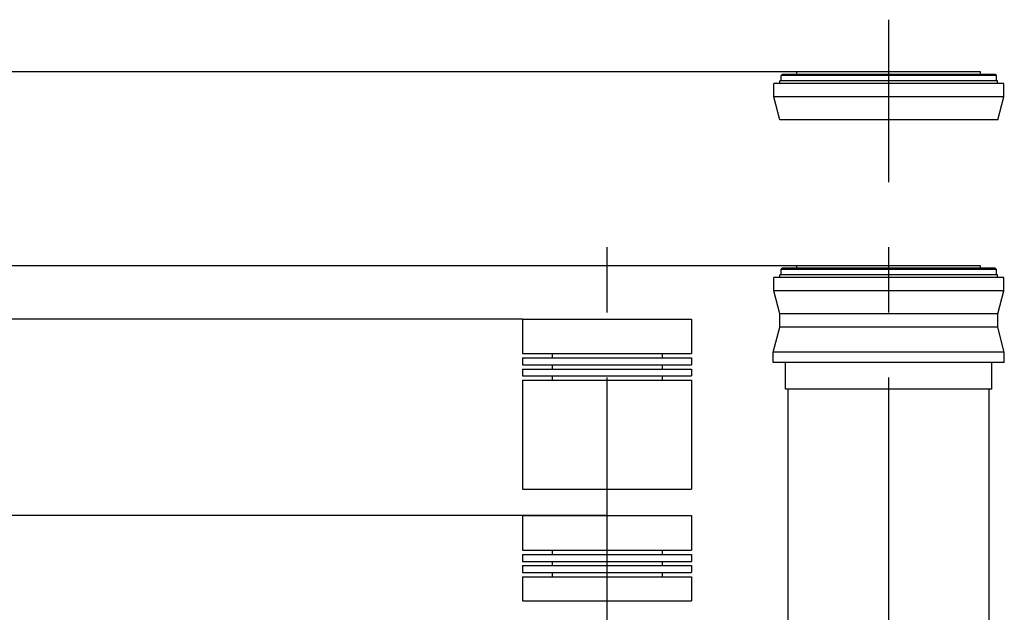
# Model space of a CAD drawing. Header units: millimetres. Extents: x 0 to 1189, y 0 to 841.
# Tile 12 of 184: x 258 to 332, y 339 to 384. Entities that reach past the tile are written whole.
import ezdxf
from ezdxf.enums import TextEntityAlignment as Align

# ---------------------------------------------------------------- set-up
doc = ezdxf.new("R2010")
doc.units = ezdxf.units.MM
doc.header["$LTSCALE"] = 65.395
doc.linetypes.add('CENTER', pattern=[0.6, 0.375, -0.075, 0.075, -0.075])
doc.linetypes.add('PHANTOM', pattern=[0.8, 0.45, -0.05, 0.1, -0.05, 0.1, -0.05])
doc.layers.get('0').update_dxf_attribs({"linetype": 'CONTINUOUS'})
for name, color, linetype in [('1907_161101_20_SIMPLE1_B_PBL1363', 7, 'CONTINUOUS'), ('1907_161101_20_SIMPLE1_B_T2_PBL1326', 7, 'CONTINUOUS'), ('1907_161101_20_SIMPLE1_X_ABL1325', 7, 'CONTINUOUS'), ('1907_267000_36_SIMPLE1_T1_X_PBL1487', 7, 'CONTINUOUS'), ('1907_267000_36_SIMPLE1_T2_X_PBL1488', 7, 'CONTINUOUS'), ('1907_267000_36_SIMPLE1_X_ABL1486', 7, 'CONTINUOUS'), ('1947_111200_09_SIMPLE1_C_ABL1433', 7, 'CONTINUOUS'), ('1947_111200_09_SIMPLE1_T6_C_PBL1506', 7, 'CONTINUOUS'), ('1947_111200_09_SIMPLE1_T6_C_PBL1544', 7, 'CONTINUOUS'), ('32087_000000_TLKGS_MARKETING_ABL1364', 7, 'CONTINUOUS'), ('32087_030000_TLKGS_V_ABL1365', 7, 'CONTINUOUS'), ('32087_100000_TLKGS_V_ABL1432', 7, 'CONTINUOUS'), ('8M32E_GENSET_AUSBAUMASSE_ABL1324', 7, 'CONTINUOUS'), ('links_14_VBL1225', 7, 'CONTINUOUS')]:
    doc.layers.add(name, color=color, linetype=linetype)
doc.styles.get("Standard").update_dxf_attribs({"font": 'txt', "width": 0.6})
doc.dimstyles.new('DIMSTYLE_2', dxfattribs={"dimtxt": 3.5, "dimasz": 3.5, "dimexe": 1.8, "dimexo": 0, "dimgap": 0.875, "dimtad": 1, "dimlfac": 25, "dimdsep": 46, "dimtxsty": 'Standard', "dimblk": '_FILLED', "dimblk1": '_FILLED', "dimblk2": '_FILLED', "dimcen": 0.09, "dimadec": 0, "dimazin": 0, "dimtp": 2, "dimtm": 2, "dimtfac": 1, "dimtofl": 0, "dimtmove": 0, "dimatfit": 3, "dimldrblk": '_FILLED', "dimfxl": 1, "dimtolj": 1, "dimarcsym": 0})

# ---------------------------------------------------------------- blocks, each defined once
blk = doc.blocks.new('_FILLED')
at = {"color": 0, "linetype": 'ByBlock'}
blk.add_solid([(0, 0), (-1, 0.167), (-1, -0.167)], dxfattribs=at)
blk = doc.blocks.new('*D10')
at = {"color": 2, "linetype": 'Continuous'}
for p, q in [((302.087, 346.755), (101.647, 346.755)), ((103.447, 346.755), (103.447, 295.355)), ((103.447, 243.955), (103.447, 295.355)), ((108.447, 243.955), (101.647, 243.955))]:
    blk.add_line(p, q, dxfattribs=at)
at = {"color": 2, "linetype": 'Continuous', "xscale": 3.5, "yscale": 3.5, "zscale": 3.5}
for p, rotation in [((103.447, 346.755), 90), ((103.447, 243.955), 270)]:
    blk.add_blockref('_FILLED', p, dxfattribs=dict(at, rotation=rotation))
at = {"color": 2, "linetype": 'Continuous', "width": 0.672619}
blk.add_text('2570', height=3.5, rotation=90, dxfattribs=at).set_placement((102.572, 295.355), align=Align.CENTER)
blk = doc.blocks.new('*D11')
at = {"color": 2, "linetype": 'Continuous'}
for p, q in [((295.727, 361.555), (94.647, 361.555)), ((96.447, 361.555), (96.447, 302.755)), ((96.447, 243.955), (96.447, 302.755)), ((108.447, 243.955), (94.647, 243.955))]:
    blk.add_line(p, q, dxfattribs=at)
at = {"color": 2, "linetype": 'Continuous', "xscale": 3.5, "yscale": 3.5, "zscale": 3.5}
for p, rotation in [((96.447, 361.555), 90), ((96.447, 243.955), 270)]:
    blk.add_blockref('_FILLED', p, dxfattribs=dict(at, rotation=rotation))
at = {"color": 2, "linetype": 'Continuous', "width": 0.690476}
blk.add_text('2940', height=3.5, rotation=90, dxfattribs=at).set_placement((95.572, 302.755), align=Align.CENTER)
blk = doc.blocks.new('*D12')
at = {"color": 2, "linetype": 'Continuous'}
for p, q in [((316.379, 365.555), (87.647, 365.555)), ((89.447, 365.555), (89.447, 304.755)), ((89.447, 243.955), (89.447, 304.755)), ((108.447, 243.955), (87.647, 243.955))]:
    blk.add_line(p, q, dxfattribs=at)
at = {"color": 2, "linetype": 'Continuous', "xscale": 3.5, "yscale": 3.5, "zscale": 3.5}
for p, rotation in [((89.447, 365.555), 90), ((89.447, 243.955), 270)]:
    blk.add_blockref('_FILLED', p, dxfattribs=dict(at, rotation=rotation))
at = {"color": 2, "linetype": 'Continuous', "width": 0.672619}
blk.add_text('3040', height=3.5, rotation=90, dxfattribs=at).set_placement((88.572, 304.755), align=Align.CENTER)
blk = doc.blocks.new('*D13')
at = {"color": 2, "linetype": 'Continuous'}
for p, q in [((316.379, 380.155), (80.647, 380.155)), ((82.447, 380.155), (82.447, 312.055)), ((82.447, 243.955), (82.447, 312.055)), ((108.447, 243.955), (80.647, 243.955))]:
    blk.add_line(p, q, dxfattribs=at)
at = {"color": 2, "linetype": 'Continuous', "xscale": 3.5, "yscale": 3.5, "zscale": 3.5}
for p, rotation in [((82.447, 380.155), 90), ((82.447, 243.955), 270)]:
    blk.add_blockref('_FILLED', p, dxfattribs=dict(at, rotation=rotation))
at = {"color": 2, "linetype": 'Continuous', "width": 0.654762}
blk.add_text('3405', height=3.5, rotation=90, dxfattribs=at).set_placement((81.572, 312.055), align=Align.CENTER)
blk = doc.blocks.new('1907_161101_20_SIMPLE1_B_T2_PBL1326', base_point=(323.287, 378.357))
at = {"layer": '1907_161101_20_SIMPLE1_B_T2_PBL1326', "color": 8, "linetype": 'PHANTOM'}
for p, q in [((315.187, 379.895), (315.267, 379.975)), ((315.187, 379.479), (315.187, 379.895)), ((331.387, 379.895), (315.187, 379.895)), ((331.307, 379.975), (315.267, 379.975)), ((316.379, 379.975), (316.379, 380.155)), ((330.195, 380.155), (316.379, 380.155)), ((330.195, 379.975), (330.195, 380.155)), ((331.387, 379.895), (331.307, 379.975)), ((331.387, 379.479), (331.387, 379.895)), ((314.627, 378.275), (314.627, 379.275)), ((331.947, 379.275), (314.627, 379.275)), ((315.099, 379.275), (315.099, 379.479)), ((331.475, 379.479), (315.099, 379.479)), ((331.475, 379.275), (331.475, 379.479)), ((331.947, 378.275), (331.947, 379.275)), ((315.087, 376.559), (314.627, 378.275)), ((331.947, 378.275), (314.627, 378.275)), ((331.487, 376.559), (331.947, 378.275)), ((331.487, 376.559), (315.087, 376.559))]:
    blk.add_line(p, q, dxfattribs=at)
blk = doc.blocks.new('1907_161101_20_SIMPLE1_B_PBL1363', base_point=(323.287, 347.115))
at = {"layer": '1907_161101_20_SIMPLE1_B_PBL1363', "color": 8, "linetype": 'PHANTOM'}
for p, q in [((316.379, 365.375), (316.379, 365.555)), ((330.195, 365.555), (316.379, 365.555)), ((330.195, 365.375), (330.195, 365.555)), ((314.627, 363.675), (314.627, 364.675)), ((331.947, 364.675), (314.627, 364.675)), ((315.099, 364.675), (315.099, 364.879)), ((331.475, 364.879), (315.099, 364.879)), ((315.187, 365.295), (315.267, 365.375)), ((315.187, 364.879), (315.187, 365.295)), ((331.387, 365.295), (315.187, 365.295)), ((331.307, 365.375), (315.267, 365.375)), ((331.387, 365.295), (331.307, 365.375)), ((331.387, 364.879), (331.387, 365.295)), ((331.475, 364.675), (331.475, 364.879)), ((331.947, 363.675), (331.947, 364.675)), ((315.087, 361.959), (314.627, 363.675)), ((331.947, 363.675), (314.627, 363.675)), ((331.487, 361.959), (331.947, 363.675)), ((315.087, 360.935), (315.087, 361.959)), ((331.487, 361.959), (315.087, 361.959)), ((331.487, 360.935), (331.487, 361.959)), ((314.589, 359.075), (315.087, 360.935)), ((331.487, 360.935), (315.087, 360.935)), ((331.986, 359.075), (331.487, 360.935)), ((314.589, 358.275), (314.589, 359.075)), ((331.986, 359.075), (314.589, 359.075)), ((331.986, 358.275), (331.986, 359.075)), ((331.986, 358.275), (314.589, 358.275)), ((315.527, 356.275), (315.527, 358.275)), ((331.047, 356.275), (331.047, 358.275)), ((331.047, 356.275), (315.527, 356.275)), ((315.727, 333.695), (315.727, 356.275)), ((330.847, 333.695), (330.847, 356.275)), ((315.609, 328.675), (315.609, 333.695)), ((317.262, 333.695), (315.609, 333.695)), ((330.966, 333.695), (329.318, 333.695)), ((330.966, 328.675), (330.966, 333.695)), ((317.166, 328.675), (315.609, 328.675)), ((330.966, 328.675), (329.411, 328.675))]:
    blk.add_line(p, q, dxfattribs=at)
blk = doc.blocks.new('1907_161101_20_SIMPLE1_X_ABL1325', base_point=(323.287, 354.415))
at = {"layer": '1907_161101_20_SIMPLE1_B_PBL1363'}
blk.add_blockref('1907_161101_20_SIMPLE1_B_PBL1363', (323.287, 347.115), dxfattribs=at)
at = {"layer": '1907_161101_20_SIMPLE1_B_T2_PBL1326'}
blk.add_blockref('1907_161101_20_SIMPLE1_B_T2_PBL1326', (323.287, 378.357), dxfattribs=at)
blk = doc.blocks.new('1907_267000_36_SIMPLE1_T1_X_PBL1487', base_point=(302.087, 355.155))
at = {"layer": '1907_267000_36_SIMPLE1_T1_X_PBL1487', "color": 8, "linetype": 'PHANTOM'}
for p, q in [((295.727, 361.555), (295.727, 358.955)), ((295.727, 361.555), (308.448, 361.555)), ((308.448, 361.555), (308.448, 358.955)), ((295.727, 358.955), (308.448, 358.955)), ((297.941, 358.955), (297.941, 358.635)), ((306.234, 358.955), (306.234, 358.635)), ((295.727, 358.635), (295.727, 358.115)), ((295.727, 358.635), (308.448, 358.635)), ((295.727, 358.115), (308.448, 358.115)), ((297.941, 358.115), (297.941, 357.795)), ((306.234, 358.115), (306.234, 357.795)), ((308.448, 358.635), (308.448, 358.115)), ((295.727, 357.795), (295.727, 357.275)), ((295.727, 357.795), (308.448, 357.795)), ((295.727, 357.275), (308.448, 357.275)), ((297.941, 357.275), (297.941, 356.955)), ((306.234, 357.275), (306.234, 356.955)), ((308.448, 357.795), (308.448, 357.275)), ((295.727, 356.955), (295.727, 348.755)), ((295.727, 356.955), (308.448, 356.955)), ((308.448, 356.955), (308.448, 348.755)), ((295.727, 348.755), (308.448, 348.755))]:
    blk.add_line(p, q, dxfattribs=at)
blk = doc.blocks.new('1907_267000_36_SIMPLE1_T2_X_PBL1488', base_point=(302.087, 343.555))
at = {"layer": '1907_267000_36_SIMPLE1_T2_X_PBL1488', "color": 8, "linetype": 'PHANTOM'}
for p, q in [((295.727, 346.755), (295.727, 344.155)), ((295.727, 346.755), (308.448, 346.755)), ((308.448, 346.755), (308.448, 344.155)), ((295.727, 344.155), (308.448, 344.155)), ((297.941, 344.155), (297.941, 343.835)), ((306.234, 344.155), (306.234, 343.835)), ((295.727, 343.835), (295.727, 343.315)), ((295.727, 343.835), (308.448, 343.835)), ((295.727, 343.315), (308.448, 343.315)), ((297.941, 343.315), (297.941, 342.995)), ((306.234, 343.315), (306.234, 342.995)), ((308.448, 343.835), (308.448, 343.315)), ((295.727, 342.995), (295.727, 342.475)), ((295.727, 342.995), (308.448, 342.995)), ((295.727, 342.475), (308.448, 342.475)), ((297.941, 342.475), (297.941, 342.155)), ((306.234, 342.475), (306.234, 342.155)), ((308.448, 342.995), (308.448, 342.475)), ((295.727, 342.155), (295.727, 340.355)), ((295.727, 342.155), (308.448, 342.155)), ((308.448, 342.155), (308.448, 340.355)), ((295.727, 340.355), (308.448, 340.355))]:
    blk.add_line(p, q, dxfattribs=at)
blk = doc.blocks.new('1907_267000_36_SIMPLE1_X_ABL1486', base_point=(302.087, 350.955))
at = {"layer": '1907_267000_36_SIMPLE1_T1_X_PBL1487'}
blk.add_blockref('1907_267000_36_SIMPLE1_T1_X_PBL1487', (302.087, 355.155), dxfattribs=at)
at = {"layer": '1907_267000_36_SIMPLE1_T2_X_PBL1488'}
blk.add_blockref('1907_267000_36_SIMPLE1_T2_X_PBL1488', (302.087, 343.555), dxfattribs=at)
blk = doc.blocks.new('8M32E_GENSET_AUSBAUMASSE_ABL1324', base_point=(403.807, 301.775))
at = {"layer": '1907_161101_20_SIMPLE1_X_ABL1325'}
blk.add_blockref('1907_161101_20_SIMPLE1_X_ABL1325', (323.287, 354.415), dxfattribs=at)
at = {"layer": '1907_267000_36_SIMPLE1_X_ABL1486'}
blk.add_blockref('1907_267000_36_SIMPLE1_X_ABL1486', (302.087, 350.955), dxfattribs=at)
blk = doc.blocks.new('1947_111200_09_SIMPLE1_T6_C_PBL1506', base_point=(302.087, 281.308))
at = {"layer": '1947_111200_09_SIMPLE1_T6_C_PBL1506', "color": 2, "linetype": 'CENTER'}
blk.add_line((302.087, 254.155), (302.087, 366.961), dxfattribs=at)
blk = doc.blocks.new('1947_111200_09_SIMPLE1_T6_C_PBL1544', base_point=(323.287, 300.234))
at = {"layer": '1947_111200_09_SIMPLE1_T6_C_PBL1544', "color": 2, "linetype": 'CENTER'}
blk.add_line((323.287, 254.155), (323.287, 384.091), dxfattribs=at)
blk = doc.blocks.new('1947_111200_09_SIMPLE1_C_ABL1433', base_point=(377.207, 289.873))
at = {"layer": '1947_111200_09_SIMPLE1_T6_C_PBL1506'}
blk.add_blockref('1947_111200_09_SIMPLE1_T6_C_PBL1506', (302.087, 281.308), dxfattribs=at)
at = {"layer": '1947_111200_09_SIMPLE1_T6_C_PBL1544'}
blk.add_blockref('1947_111200_09_SIMPLE1_T6_C_PBL1544', (323.287, 300.234), dxfattribs=at)
blk = doc.blocks.new('32087_100000_TLKGS_V_ABL1432', base_point=(378.747, 289.873))
at = {"layer": '1947_111200_09_SIMPLE1_C_ABL1433'}
blk.add_blockref('1947_111200_09_SIMPLE1_C_ABL1433', (377.207, 289.873), dxfattribs=at)
blk = doc.blocks.new('32087_030000_TLKGS_V_ABL1365', base_point=(402.732, 289.873))
at = {"layer": '32087_100000_TLKGS_V_ABL1432'}
blk.add_blockref('32087_100000_TLKGS_V_ABL1432', (378.747, 289.873), dxfattribs=at)
blk = doc.blocks.new('32087_000000_TLKGS_MARKETING_ABL1364', base_point=(404.158, 289.873))
at = {"layer": '32087_030000_TLKGS_V_ABL1365'}
blk.add_blockref('32087_030000_TLKGS_V_ABL1365', (402.732, 289.873), dxfattribs=at)
blk = doc.blocks.new('LINKS_14_VBL1225', base_point=(329.412, 278.023))
at = {"layer": '32087_000000_TLKGS_MARKETING_ABL1364'}
blk.add_blockref('32087_000000_TLKGS_MARKETING_ABL1364', (404.158, 289.873), dxfattribs=at)
at = {"layer": '8M32E_GENSET_AUSBAUMASSE_ABL1324'}
blk.add_blockref('8M32E_GENSET_AUSBAUMASSE_ABL1324', (403.807, 301.775), dxfattribs=at)

msp = doc.modelspace()

# ---------------------------------------------------------------- block references
at = {"layer": 'links_14_VBL1225'}
msp.add_blockref('LINKS_14_VBL1225', (329.41241, 278.02333), dxfattribs=at)

# ---------------------------------------------------------------- dimensions: what is measured, and where the dimension line sits
at = {"color": 2, "linetype": 'Continuous'}
for base, p2, picture, middle in [((82.44746, 380.15542), (316.37946, 380.15542), '*D13', (82.44746, 311.72209)), ((89.44746, 365.55542), (316.37946, 365.55542), '*D12', (89.44746, 304.42209)), ((96.44746, 361.55542), (295.72666, 361.55542), '*D11', (96.44746, 302.42209)), ((103.44746, 346.75542), (302.08746, 346.75542), '*D10', (103.44746, 295.02209))]:
    dim = msp.add_linear_dim(base=base, p1=(108.44746, 243.95542), p2=p2, angle=90, dimstyle='DIMSTYLE_2', dxfattribs=at)
    dim.commit()
    dim.dimension.update_dxf_attribs({"geometry": picture, "text_midpoint": middle, "dimtype": 160})

doc.saveas('drawing.dxf')
